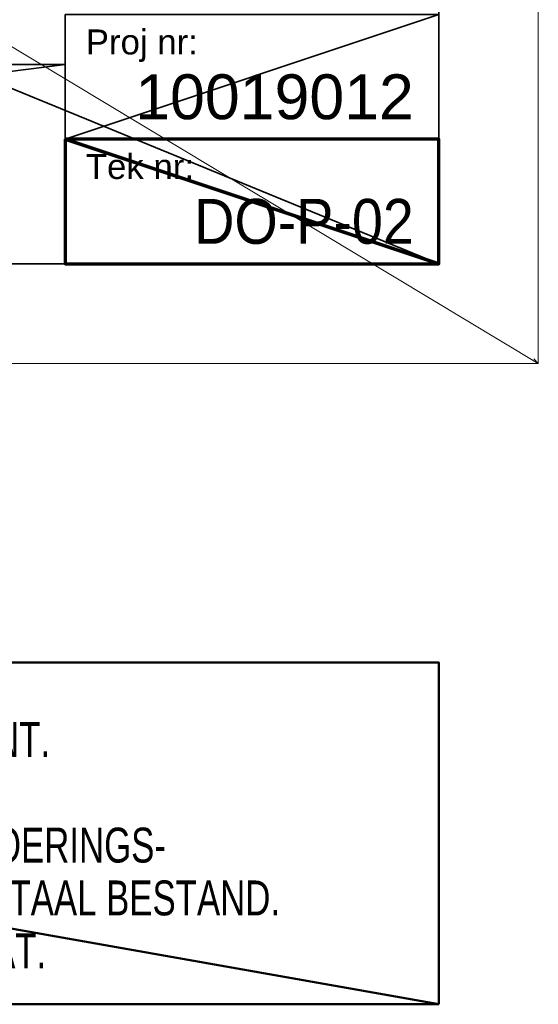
# Model space of a CAD drawing. Header units: millimetres. Extents: x -437 to 139813, y -473 to 90544.
# Tile 142 of 149: x 134606 to 139813, y 14 to 9892. Entities that reach past the tile are written whole.
import ezdxf
from ezdxf.enums import TextEntityAlignment as Align

# ---------------------------------------------------------------- set-up
doc = ezdxf.new("R2010")
doc.units = ezdxf.units.MM
for name, color, linetype, lineweight in [('059 Kader (tekening)', 253, 'Continuous', 13), ('060 Hoofd (tekening)', 253, 'Continuous', 13), ('999 Tags', 253, 'Continuous', 13)]:
    doc.layers.add(name, color=color, linetype=linetype, lineweight=lineweight)
doc.layers.add('Xref', color=253, linetype='Continuous')
doc.styles.add('Style-Arial', font='arial.ttf')

# ---------------------------------------------------------------- blocks, each defined once
blk = doc.blocks.new('PWH1-v2')
at = {"layer": '060 Hoofd (tekening)', "color": 254, "linetype": 'Continuous', "lineweight": 13, "style": 'Style-Arial'}
for s, p in [('Proj nr:', (-35.39, 21)), ('Tek nr:', (-35.39, 8.5))]:
    blk.add_text(s, height=2.5, dxfattribs=at).set_placement(p)
at = {"layer": '060 Hoofd (tekening)', "color": 254, "linetype": 'Continuous', "lineweight": 35, "insert": (-158.502, -70.73), "char_height": 3.5, "attachment_point": 7, "line_spacing_factor": 0.908572, "style": 'Style-Arial'}
blk.add_mtext('\\H1x;\\W0.714287;DIT DIGITAAL BESTAND BLIJFT EIGENDOM VAN AGS ARCHITECTS INT.\\PDERDEN MOGEN DIT BESTAND ALS ONDERLEGGER GEBRUIKEN.\\PAGS ARCHITECTS INT. IS NIET VERANTWOORDELIJK VOOR MAATVOERINGS-\\PCONSEQUENTIES VOORTVLOEIEND UIT HET GEBRUIK VAN DIT DIGITAAL BESTAND.\\PGESCHREVEN MAAT PREVALEERT ALTIJD BOVEN GETEKENDE MAAT.\\P', dxfattribs=at)
at = {"layer": '999 Tags', "linetype": 'Continuous', "lineweight": 13, "style": 'Style-Arial'}
blk.add_attdef('tek_status', text='', height=8, dxfattribs=at).set_placement((-97.457, 92.5), align=Align.MIDDLE_CENTER)
for tag, height, p in [('projectleider', 2.5, (-42.457, 21.25)), ('proj_nummer', 4.5, (-2.457, 14.5))]:
    blk.add_attdef(tag, text='', height=height, dxfattribs=at).set_placement(p, align=Align.RIGHT)
at = {"layer": '999 Tags', "linetype": 'Continuous', "lineweight": 13, "style": 'Style-Arial', "width": 0.888889}
blk.add_attdef('tek_nummer', text='', height=4.5, dxfattribs=at).set_placement((-2.457, 2), align=Align.RIGHT)
at = {"layer": '999 Tags', "linetype": 'Continuous', "lineweight": 13, "style": 'Style-Arial'}
for tag, height in [('tek_omschrijving_2', 6), ('tek_omschrijving', 6), ('proj_plaats', 6), ('proj_omschrijving', 6), ('tek_formaat', 2.5), ('wijz_datum1', 2.5), ('schaal', 2.5), ('opdrachtgever', 2.5)]:
    blk.add_attdef(tag, (0, 0), '', height=height, dxfattribs=at)
at = {"layer": '060 Hoofd (tekening)', "color": 254, "linetype": 'Continuous', "lineweight": 35}
mesh = blk.add_polyface(dxfattribs=at)
corners = [(-194.957, 0), (0.043, 0), (0.043, 80), (-194.957, 80)]
mesh.append_faces([[corners[k] for k in face] for face in [(3, 1, 2)]], dxfattribs={"vtx0": -1, "color": 254})
mesh.append_faces([[corners[k] for k in face] for face in [(3, 0, 1)]], dxfattribs={"vtx2": -1, "color": 254})
mesh = blk.add_polyface(dxfattribs=at)
corners = [(-37.457, 25), (0.043, 25), (0.043, 12.5), (-37.457, 12.5)]
mesh.append_faces([[corners[k] for k in face] for face in [(3, 1, 2)]], dxfattribs={"vtx0": -1, "color": 254})
mesh.append_faces([[corners[k] for k in face] for face in [(3, 0, 1)]], dxfattribs={"vtx2": -1, "color": 254})
mesh = blk.add_polyface(dxfattribs=at)
corners = [(-194.957, 20), (-37.457, 20), (-37.457, 0), (-194.957, 0)]
mesh.append_faces([[corners[k] for k in face] for face in [(3, 1, 2)]], dxfattribs={"vtx0": -1, "color": 254})
mesh.append_faces([[corners[k] for k in face] for face in [(3, 0, 1)]], dxfattribs={"vtx2": -1, "color": 254})
at = {"layer": '060 Hoofd (tekening)', "color": 254, "linetype": 'Continuous', "lineweight": 70}
mesh = blk.add_polyface(dxfattribs=at)
corners = [(-37.457, 0), (0.043, 0), (0.043, 12.5), (-37.457, 12.5)]
mesh.append_faces([[corners[k] for k in face] for face in [(3, 1, 2)]], dxfattribs={"vtx0": -1, "color": 254})
mesh.append_faces([[corners[k] for k in face] for face in [(3, 0, 1)]], dxfattribs={"vtx2": -1, "color": 254})
at = {"layer": '060 Hoofd (tekening)', "color": 254, "linetype": 'Continuous', "lineweight": 50}
mesh = blk.add_polyface(dxfattribs=at)
corners = [(0.043, -40), (-193.957, -40), (-193.957, -74.301), (0.043, -74.301)]
mesh.append_faces([[corners[k] for k in face] for face in [(3, 1, 2)]], dxfattribs={"vtx0": -1, "color": 254})
mesh.append_faces([[corners[k] for k in face] for face in [(3, 0, 1)]], dxfattribs={"vtx2": -1, "color": 254})
blk = doc.blocks.new('AE1')
at = {"layer": '059 Kader (tekening)', "color": 12, "linetype": 'Continuous', "lineweight": 13}
blk.add_line((1399, 0), (1398.545, 0.455), dxfattribs=at)
mesh = blk.add_polyface(dxfattribs=at)
corners = [(0, 0), (1399, 0), (1399, 841), (0, 841)]
mesh.append_faces([[corners[k] for k in face] for face in [(3, 1, 2)]], dxfattribs={"vtx0": -1, "color": 12})
mesh.append_faces([[corners[k] for k in face] for face in [(3, 0, 1)]], dxfattribs={"vtx2": -1, "color": 12})
at = {"layer": '059 Kader (tekening)', "color": 12, "linetype": 'Continuous', "lineweight": 35}
mesh = blk.add_polyface(dxfattribs=at)
corners = [(10, 10), (1389, 10), (1389, 831), (10, 831)]
mesh.append_faces([[corners[k] for k in face] for face in [(0, 2, 3)]], dxfattribs={"vtx0": -1, "color": 12})
mesh.append_faces([[corners[k] for k in face] for face in [(1, 2, 0)]], dxfattribs={"vtx1": -1, "color": 12})

msp = doc.modelspace()

# ---------------------------------------------------------------- block references
at = {"layer": 'Xref', "linetype": 'Continuous', "lineweight": 35, "xscale": 100, "yscale": 100, "zscale": 100}
msp.add_blockref('AE1', (-87, 6444.2), dxfattribs=at)
at = {"layer": 'Xref', "linetype": 'Continuous', "lineweight": 50}
ref = msp.add_blockref('PWH1-v2', (138808.7, 7444.2), dxfattribs=dict(at, xscale=100, yscale=100, zscale=100))
ref.add_attrib('proj_nummer', '10019012', dxfattribs={"layer": '999 Tags', "linetype": 'Continuous', "lineweight": 13, "height": 450, "style": 'Style-Arial'}).set_placement((138563, 8894.2), align=Align.RIGHT)
ref.add_attrib('tek_nummer', 'DO-P-02', dxfattribs={"layer": '999 Tags', "linetype": 'Continuous', "lineweight": 13, "height": 450, "style": 'Style-Arial', "width": 0.888889}).set_placement((138563, 7644.2), align=Align.RIGHT)

doc.saveas('drawing.dxf')
